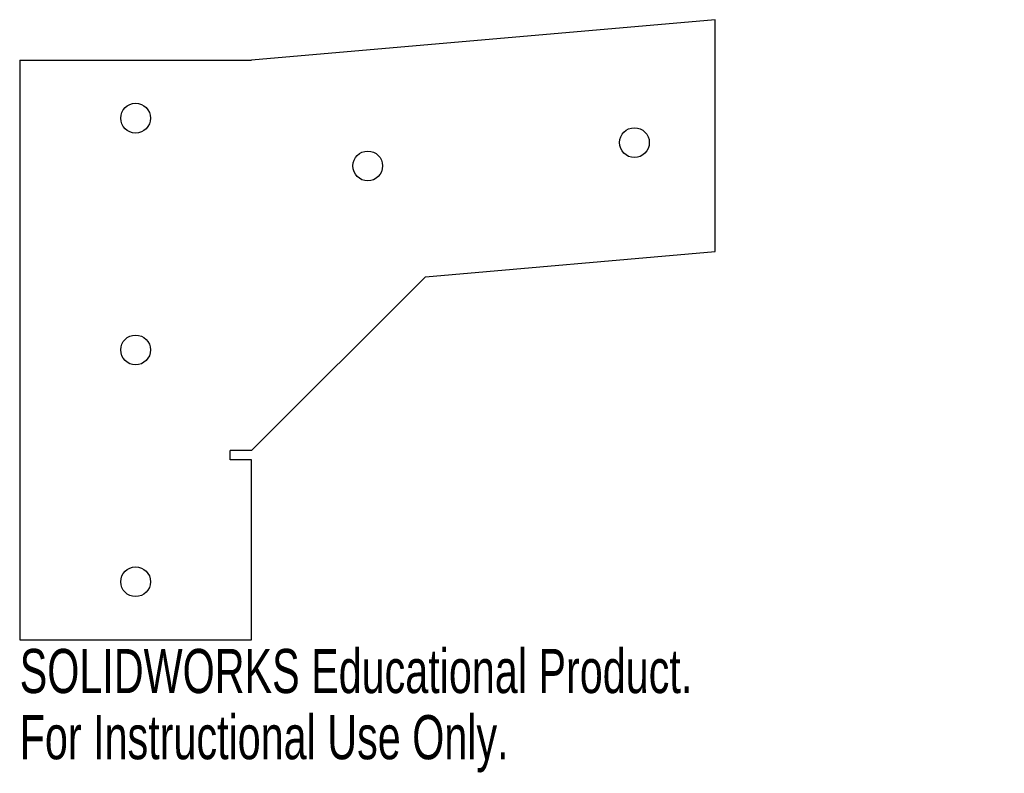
# Model space of a CAD drawing. Header units: inches. Extents: x -0.5 to 3.75, y -1.83 to 1.42.
import ezdxf

# ---------------------------------------------------------------- set-up
doc = ezdxf.new("R2010")
doc.units = ezdxf.units.IN
doc.header["$MEASUREMENT"] = 0
doc.styles.add('SLDTEXTSTYLE0', font='TXT', dxfattribs={"width": 0.7})

msp = doc.modelspace()

# ---------------------------------------------------------------- linework, layer by layer
at = {"color": 7, "linetype": 'Continuous', "lineweight": 25}
for p, q in [((2.5, 1.425), (0.5, 1.25)), ((2.5, 0.425), (2.5, 1.425)), ((-0.5, 1.25), (0.5, 1.25)), ((-0.5, 1.25), (-0.5, -1.25)), ((1.25, 0.3156), (2.5, 0.425)), ((0.5, -0.4344), (1.25, 0.3156)), ((0.5, -0.4344), (0.408, -0.4344)), ((0.408, -0.4744), (0.408, -0.4344)), ((0.5, -0.4744), (0.408, -0.4744)), ((0.5, -1.25), (0.5, -0.4744)), ((-0.5, -1.25), (0.5, -1.25))]:
    msp.add_line(p, q, dxfattribs=at)
for centre, radius in [((0, 1), 0.0643), ((2.1513, 0.8945), 0.0642), ((1.0011, 0.7938), 0.0642), ((0, 0), 0.0643), ((0, -1), 0.0642)]:
    msp.add_circle(centre, radius, dxfattribs=at)

# ---------------------------------------------------------------- texts
at = {"color": 7, "linetype": 'Continuous', "char_height": 0.1903, "attachment_point": 1, "style": 'SLDTEXTSTYLE0'}
for s, insert in [('SOLIDWORKS Educational Product.', (-0.5, -1.2901)), ('For Instructional Use Only.', (-0.5, -1.5756))]:
    msp.add_mtext(s, dxfattribs=dict(at, insert=insert))

doc.saveas('drawing.dxf')
